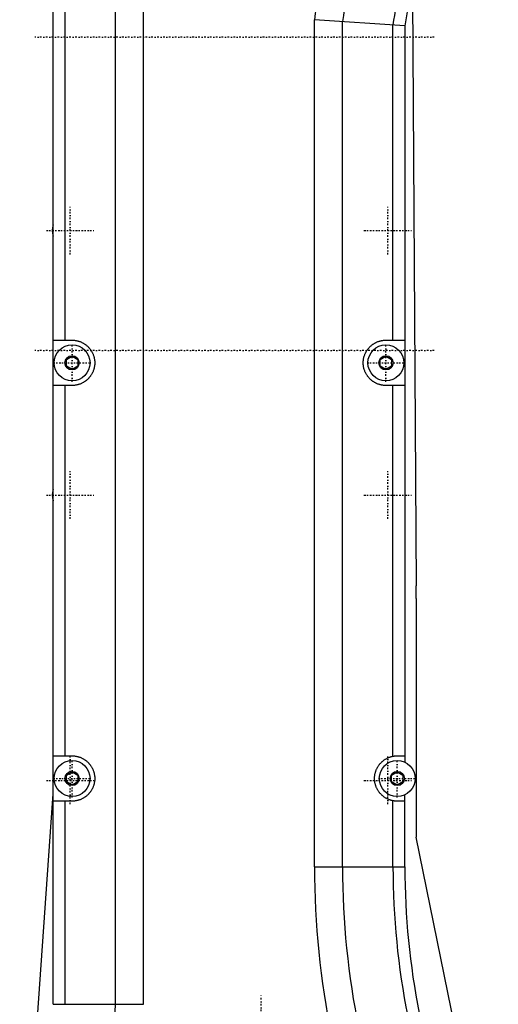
# Model space of a CAD drawing. Extents: x -152 to 584, y -5 to 847.
# Tile 3 of 7: x 24 to 151, y 405 to 666. Entities that reach past the tile are written whole.
import ezdxf

# ---------------------------------------------------------------- set-up
doc = ezdxf.new("R2010")
doc.units = 0
doc.linetypes.add('CENTER', pattern=[1.5, 0.45, -0.5, 0.05, -0.5])
doc.layers.add('AM_0', color=7, linetype='CONTINUOUS')
doc.layers.add('AM_7', color=7, linetype='CENTER')

msp = doc.modelspace()

# ---------------------------------------------------------------- linework, layer by layer
at = {"layer": 'AM_0', "color": 7, "linetype": 'CONTINUOUS'}
for p, q in [((49.48, 405.25), (49.48, 719.15)), ((56.9, 405.25), (56.9, 720.23)), ((33, 405.25), (33, 717.07)), ((36.14, 581), (36.14, 684)), ((128, 675.18), (128.98, 516.01)), ((102.1, 441.6), (102.1, 665.8)), ((126, 664.22), (102.1, 665.8)), ((109.52, 441.6), (109.52, 665.33)), ((122.86, 581), (122.86, 664.44)), ((126, 664.22), (126, 469.31)), ((33, 581), (38, 581)), ((121, 581), (126, 581)), ((36.5, 575.87), (38, 576.73)), ((36.5, 574.13), (36.5, 575.87)), ((38, 576.73), (39.5, 575.87)), ((39.5, 575.87), (39.5, 574.13)), ((119.5, 575.87), (121, 576.73)), ((119.5, 574.13), (119.5, 575.87)), ((121, 576.73), (122.5, 575.87)), ((122.5, 575.87), (122.5, 574.13)), ((38, 573.27), (36.5, 574.13)), ((39.5, 574.13), (38, 573.27)), ((121, 573.27), (119.5, 574.13)), ((122.5, 574.13), (121, 573.27)), ((38, 569), (33, 569)), ((36.14, 471), (36.14, 569)), ((126, 569), (121, 569)), ((122.86, 470.89), (122.86, 569)), ((129, 512.6), (129, 449.49)), ((33, 471), (38, 471)), ((124, 471), (126, 471)), ((36.5, 465.87), (38, 466.73)), ((38, 466.73), (39.5, 465.87)), ((122.5, 465.87), (124, 466.73)), ((124, 466.73), (125.5, 465.87)), ((36.5, 464.13), (36.5, 465.87)), ((38, 463.27), (36.5, 464.13)), ((39.5, 464.13), (38, 463.27)), ((39.5, 465.87), (39.5, 464.13)), ((122.5, 464.13), (122.5, 465.87)), ((124, 463.27), (122.5, 464.13)), ((125.5, 464.13), (124, 463.27)), ((125.5, 465.87), (125.5, 464.13)), ((24.16, 334.46), (33, 460.94)), ((38, 459), (33, 459)), ((36.14, 405.25), (36.14, 459)), ((122.86, 441.6), (122.86, 459.11)), ((126, 459), (124, 459)), ((126, 441.6), (126, 460.69)), ((150.72, 342.76), (129, 449.49)), ((102.1, 441.6), (126, 441.6)), ((32.97, 405.25), (56.9, 405.25))]:
    msp.add_line(p, q, dxfattribs=at)
for points in [[(38, 581, 0), (38.09, 581, 0), (38.26, 580.99, 0), (38.44, 580.98, 0), (38.52, 580.98, 0), (38.61, 580.97, 0), (38.78, 580.95, 0), (38.96, 580.92, 0), (39.13, 580.89, 0), (39.3, 580.86, 0), (39.47, 580.82, 0), (39.55, 580.8, 0), (39.64, 580.77, 0), (39.8, 580.72, 0), (39.97, 580.67, 0), (40.13, 580.61, 0), (40.3, 580.54, 0), (40.46, 580.47, 0), (40.54, 580.44, 0), (40.61, 580.4, 0), (40.77, 580.32, 0), (40.92, 580.24, 0), (41, 580.2, 0), (41.08, 580.15, 0), (41.22, 580.06, 0), (41.37, 579.96, 0), (41.44, 579.91, 0), (41.51, 579.86, 0), (41.65, 579.76, 0), (41.79, 579.65, 0), (41.92, 579.54, 0), (42.05, 579.42, 0), (42.18, 579.3, 0), (42.24, 579.24, 0), (42.3, 579.18, 0), (42.42, 579.05, 0), (42.54, 578.92, 0), (42.65, 578.79, 0), (42.76, 578.65, 0), (42.86, 578.51, 0), (42.91, 578.44, 0), (42.96, 578.37, 0), (43.06, 578.22, 0), (43.15, 578.08, 0), (43.24, 577.92, 0), (43.32, 577.77, 0), (43.4, 577.61, 0), (43.44, 577.54, 0), (43.47, 577.46, 0), (43.54, 577.3, 0), (43.61, 577.13, 0), (43.67, 576.97, 0), (43.72, 576.8, 0), (43.77, 576.64, 0), (43.8, 576.55, 0), (43.82, 576.47, 0), (43.86, 576.3, 0), (43.89, 576.13, 0), (43.92, 575.96, 0), (43.95, 575.78, 0), (43.97, 575.61, 0), (43.98, 575.52, 0), (43.98, 575.44, 0), (43.99, 575.26, 0), (44, 575.09, 0), (44, 575, 0), (44, 574.91, 0), (43.99, 574.74, 0), (43.98, 574.56, 0), (43.98, 574.48, 0), (43.97, 574.39, 0), (43.95, 574.22, 0), (43.92, 574.04, 0), (43.89, 573.87, 0), (43.86, 573.7, 0), (43.82, 573.53, 0), (43.8, 573.45, 0), (43.77, 573.36, 0), (43.72, 573.2, 0), (43.67, 573.03, 0), (43.61, 572.87, 0), (43.54, 572.7, 0), (43.47, 572.54, 0), (43.44, 572.46, 0), (43.4, 572.39, 0), (43.32, 572.23, 0), (43.24, 572.08, 0), (43.15, 571.92, 0), (43.06, 571.78, 0), (42.96, 571.63, 0), (42.91, 571.56, 0), (42.86, 571.49, 0), (42.76, 571.35, 0), (42.65, 571.21, 0), (42.54, 571.08, 0), (42.42, 570.95, 0), (42.3, 570.82, 0), (42.24, 570.76, 0), (42.18, 570.7, 0), (42.05, 570.58, 0), (41.92, 570.46, 0), (41.79, 570.35, 0), (41.65, 570.24, 0), (41.51, 570.14, 0), (41.44, 570.09, 0), (41.37, 570.04, 0), (41.22, 569.94, 0), (41.08, 569.85, 0), (41, 569.8, 0), (40.92, 569.76, 0), (40.77, 569.68, 0), (40.61, 569.6, 0), (40.54, 569.56, 0), (40.46, 569.53, 0), (40.3, 569.46, 0), (40.13, 569.39, 0), (39.97, 569.33, 0), (39.8, 569.28, 0), (39.64, 569.23, 0), (39.55, 569.2, 0), (39.47, 569.18, 0), (39.3, 569.14, 0), (39.13, 569.11, 0), (38.96, 569.08, 0), (38.78, 569.05, 0), (38.61, 569.03, 0), (38.52, 569.02, 0), (38.44, 569.02, 0), (38.26, 569.01, 0), (38.09, 569, 0), (38, 569, 0)], [(121, 569, 0), (120.91, 569, 0), (120.74, 569.01, 0), (120.56, 569.02, 0), (120.48, 569.02, 0), (120.39, 569.03, 0), (120.22, 569.05, 0), (120.04, 569.08, 0), (119.87, 569.11, 0), (119.7, 569.14, 0), (119.53, 569.18, 0), (119.45, 569.2, 0), (119.36, 569.23, 0), (119.2, 569.28, 0), (119.03, 569.33, 0), (118.87, 569.39, 0), (118.7, 569.46, 0), (118.54, 569.53, 0), (118.46, 569.56, 0), (118.39, 569.6, 0), (118.23, 569.68, 0), (118.08, 569.76, 0), (118, 569.8, 0), (117.92, 569.85, 0), (117.78, 569.94, 0), (117.63, 570.04, 0), (117.56, 570.09, 0), (117.49, 570.14, 0), (117.35, 570.24, 0), (117.21, 570.35, 0), (117.08, 570.46, 0), (116.95, 570.58, 0), (116.82, 570.7, 0), (116.76, 570.76, 0), (116.7, 570.82, 0), (116.58, 570.95, 0), (116.46, 571.08, 0), (116.35, 571.21, 0), (116.24, 571.35, 0), (116.14, 571.49, 0), (116.09, 571.56, 0), (116.04, 571.63, 0), (115.94, 571.78, 0), (115.85, 571.92, 0), (115.76, 572.08, 0), (115.68, 572.23, 0), (115.6, 572.39, 0), (115.56, 572.46, 0), (115.53, 572.54, 0), (115.46, 572.7, 0), (115.39, 572.87, 0), (115.33, 573.03, 0), (115.28, 573.2, 0), (115.23, 573.36, 0), (115.2, 573.45, 0), (115.18, 573.53, 0), (115.14, 573.7, 0), (115.11, 573.87, 0), (115.08, 574.04, 0), (115.05, 574.22, 0), (115.03, 574.39, 0), (115.02, 574.48, 0), (115.02, 574.56, 0), (115.01, 574.74, 0), (115, 574.91, 0), (115, 575, 0), (115, 575.09, 0), (115.01, 575.26, 0), (115.02, 575.44, 0), (115.02, 575.52, 0), (115.03, 575.61, 0), (115.05, 575.78, 0), (115.08, 575.96, 0), (115.11, 576.13, 0), (115.14, 576.3, 0), (115.18, 576.47, 0), (115.2, 576.55, 0), (115.23, 576.64, 0), (115.28, 576.8, 0), (115.33, 576.97, 0), (115.39, 577.13, 0), (115.46, 577.3, 0), (115.53, 577.46, 0), (115.56, 577.54, 0), (115.6, 577.61, 0), (115.68, 577.77, 0), (115.76, 577.92, 0), (115.85, 578.08, 0), (115.94, 578.22, 0), (116.04, 578.37, 0), (116.09, 578.44, 0), (116.14, 578.51, 0), (116.24, 578.65, 0), (116.35, 578.79, 0), (116.46, 578.92, 0), (116.58, 579.05, 0), (116.7, 579.18, 0), (116.76, 579.24, 0), (116.82, 579.3, 0), (116.95, 579.42, 0), (117.08, 579.54, 0), (117.21, 579.65, 0), (117.35, 579.76, 0), (117.49, 579.86, 0), (117.56, 579.91, 0), (117.63, 579.96, 0), (117.78, 580.06, 0), (117.92, 580.15, 0), (118, 580.2, 0), (118.08, 580.24, 0), (118.23, 580.32, 0), (118.39, 580.4, 0), (118.46, 580.44, 0), (118.54, 580.47, 0), (118.7, 580.54, 0), (118.87, 580.61, 0), (119.03, 580.67, 0), (119.2, 580.72, 0), (119.36, 580.77, 0), (119.45, 580.8, 0), (119.53, 580.82, 0), (119.7, 580.86, 0), (119.87, 580.89, 0), (120.04, 580.92, 0), (120.22, 580.95, 0), (120.39, 580.97, 0), (120.48, 580.98, 0), (120.56, 580.98, 0), (120.74, 580.99, 0), (120.91, 581, 0), (121, 581, 0)], [(38, 471, 0), (38.09, 471, 0), (38.26, 470.99, 0), (38.44, 470.98, 0), (38.52, 470.98, 0), (38.61, 470.97, 0), (38.78, 470.95, 0), (38.96, 470.92, 0), (39.13, 470.89, 0), (39.3, 470.86, 0), (39.47, 470.82, 0), (39.55, 470.8, 0), (39.64, 470.77, 0), (39.8, 470.72, 0), (39.97, 470.67, 0), (40.13, 470.61, 0), (40.3, 470.54, 0), (40.46, 470.47, 0), (40.54, 470.44, 0), (40.61, 470.4, 0), (40.77, 470.32, 0), (40.92, 470.24, 0), (41, 470.2, 0), (41.08, 470.15, 0), (41.22, 470.06, 0), (41.37, 469.96, 0), (41.44, 469.91, 0), (41.51, 469.86, 0), (41.65, 469.76, 0), (41.79, 469.65, 0), (41.92, 469.54, 0), (42.05, 469.42, 0), (42.18, 469.3, 0), (42.24, 469.24, 0), (42.3, 469.18, 0), (42.42, 469.05, 0), (42.54, 468.92, 0), (42.65, 468.79, 0), (42.76, 468.65, 0), (42.86, 468.51, 0), (42.91, 468.44, 0), (42.96, 468.37, 0), (43.06, 468.22, 0), (43.15, 468.08, 0), (43.24, 467.92, 0), (43.32, 467.77, 0), (43.4, 467.61, 0), (43.44, 467.54, 0), (43.47, 467.46, 0), (43.54, 467.3, 0), (43.61, 467.13, 0), (43.67, 466.97, 0), (43.72, 466.8, 0), (43.77, 466.64, 0), (43.8, 466.55, 0), (43.82, 466.47, 0), (43.86, 466.3, 0), (43.89, 466.13, 0), (43.92, 465.96, 0), (43.95, 465.78, 0), (43.97, 465.61, 0), (43.98, 465.52, 0), (43.98, 465.44, 0), (43.99, 465.26, 0), (44, 465.09, 0), (44, 465, 0), (44, 464.91, 0), (43.99, 464.74, 0), (43.98, 464.56, 0), (43.98, 464.48, 0), (43.97, 464.39, 0), (43.95, 464.22, 0), (43.92, 464.04, 0), (43.89, 463.87, 0), (43.86, 463.7, 0), (43.82, 463.53, 0), (43.8, 463.45, 0), (43.77, 463.36, 0), (43.72, 463.2, 0), (43.67, 463.03, 0), (43.61, 462.87, 0), (43.54, 462.7, 0), (43.47, 462.54, 0), (43.44, 462.46, 0), (43.4, 462.39, 0), (43.32, 462.23, 0), (43.24, 462.08, 0), (43.15, 461.92, 0), (43.06, 461.78, 0), (42.96, 461.63, 0), (42.91, 461.56, 0), (42.86, 461.49, 0), (42.76, 461.35, 0), (42.65, 461.21, 0), (42.54, 461.08, 0), (42.42, 460.95, 0), (42.3, 460.82, 0), (42.24, 460.76, 0), (42.18, 460.7, 0), (42.05, 460.58, 0), (41.92, 460.46, 0), (41.79, 460.35, 0), (41.65, 460.24, 0), (41.51, 460.14, 0), (41.44, 460.09, 0), (41.37, 460.04, 0), (41.22, 459.94, 0), (41.08, 459.85, 0), (41, 459.8, 0), (40.92, 459.76, 0), (40.77, 459.68, 0), (40.61, 459.6, 0), (40.54, 459.56, 0), (40.46, 459.53, 0), (40.3, 459.46, 0), (40.13, 459.39, 0), (39.97, 459.33, 0), (39.8, 459.28, 0), (39.64, 459.23, 0), (39.55, 459.2, 0), (39.47, 459.18, 0), (39.3, 459.14, 0), (39.13, 459.11, 0), (38.96, 459.08, 0), (38.78, 459.05, 0), (38.61, 459.03, 0), (38.52, 459.02, 0), (38.44, 459.02, 0), (38.26, 459.01, 0), (38.09, 459, 0), (38, 459, 0)], [(122.86, 459.11, 0), (122.78, 459.13, 0), (122.63, 459.16, 0), (122.48, 459.2, 0), (122.41, 459.22, 0), (122.33, 459.24, 0), (122.19, 459.28, 0), (122.04, 459.33, 0), (121.9, 459.38, 0), (121.76, 459.44, 0), (121.61, 459.49, 0), (121.54, 459.53, 0), (121.47, 459.56, 0), (121.34, 459.62, 0), (121.2, 459.69, 0), (121.07, 459.77, 0), (120.93, 459.84, 0), (120.8, 459.92, 0), (120.74, 459.96, 0), (120.67, 460.01, 0), (120.55, 460.09, 0), (120.42, 460.18, 0), (120.36, 460.23, 0), (120.3, 460.28, 0), (120.18, 460.37, 0), (120.06, 460.47, 0), (120.01, 460.52, 0), (119.95, 460.57, 0), (119.84, 460.68, 0), (119.73, 460.79, 0), (119.62, 460.9, 0), (119.52, 461.01, 0), (119.42, 461.12, 0), (119.37, 461.18, 0), (119.32, 461.24, 0), (119.23, 461.36, 0), (119.14, 461.49, 0), (119.05, 461.61, 0), (118.96, 461.74, 0), (118.88, 461.87, 0), (118.84, 461.93, 0), (118.8, 462, 0), (118.73, 462.13, 0), (118.66, 462.27, 0), (118.59, 462.41, 0), (118.52, 462.55, 0), (118.46, 462.69, 0), (118.43, 462.76, 0), (118.41, 462.83, 0), (118.35, 462.97, 0), (118.3, 463.12, 0), (118.26, 463.26, 0), (118.21, 463.41, 0), (118.18, 463.56, 0), (118.16, 463.63, 0), (118.14, 463.71, 0), (118.11, 463.86, 0), (118.08, 464.01, 0), (118.06, 464.16, 0), (118.04, 464.31, 0), (118.02, 464.46, 0), (118.02, 464.54, 0), (118.01, 464.62, 0), (118, 464.77, 0), (118, 464.92, 0), (118, 465, 0), (118, 465.08, 0), (118, 465.23, 0), (118.01, 465.38, 0), (118.02, 465.46, 0), (118.02, 465.54, 0), (118.04, 465.69, 0), (118.06, 465.84, 0), (118.08, 465.99, 0), (118.11, 466.14, 0), (118.14, 466.29, 0), (118.16, 466.37, 0), (118.18, 466.44, 0), (118.21, 466.59, 0), (118.26, 466.74, 0), (118.3, 466.88, 0), (118.35, 467.03, 0), (118.41, 467.17, 0), (118.43, 467.24, 0), (118.46, 467.31, 0), (118.52, 467.45, 0), (118.59, 467.59, 0), (118.66, 467.73, 0), (118.73, 467.87, 0), (118.8, 468, 0), (118.84, 468.07, 0), (118.88, 468.13, 0), (118.96, 468.26, 0), (119.05, 468.39, 0), (119.14, 468.51, 0), (119.23, 468.64, 0), (119.32, 468.76, 0), (119.37, 468.82, 0), (119.42, 468.88, 0), (119.52, 468.99, 0), (119.62, 469.1, 0), (119.73, 469.21, 0), (119.84, 469.32, 0), (119.95, 469.43, 0), (120.01, 469.48, 0), (120.06, 469.53, 0), (120.18, 469.63, 0), (120.3, 469.72, 0), (120.36, 469.77, 0), (120.42, 469.82, 0), (120.55, 469.91, 0), (120.67, 469.99, 0), (120.74, 470.04, 0), (120.8, 470.08, 0), (120.93, 470.16, 0), (121.07, 470.23, 0), (121.2, 470.31, 0), (121.34, 470.38, 0), (121.47, 470.44, 0), (121.54, 470.47, 0), (121.61, 470.51, 0), (121.76, 470.56, 0), (121.9, 470.62, 0), (122.04, 470.67, 0), (122.19, 470.72, 0), (122.33, 470.76, 0), (122.41, 470.78, 0), (122.48, 470.8, 0), (122.63, 470.84, 0), (122.78, 470.87, 0), (122.86, 470.89, 0)], [(122.86, 470.89, 0), (122.89, 470.9, 0), (122.95, 470.91, 0), (123.02, 470.92, 0), (123.05, 470.92, 0), (123.08, 470.93, 0), (123.14, 470.94, 0), (123.21, 470.95, 0), (123.27, 470.96, 0), (123.33, 470.96, 0), (123.4, 470.97, 0), (123.43, 470.97, 0), (123.46, 470.98, 0), (123.53, 470.98, 0), (123.59, 470.99, 0), (123.66, 470.99, 0), (123.72, 470.99, 0), (123.78, 471, 0), (123.81, 471, 0), (123.85, 471, 0), (123.91, 471, 0), (123.97, 471, 0), (124, 471, 0)], [(124, 459, 0), (123.97, 459, 0), (123.91, 459, 0), (123.85, 459, 0), (123.81, 459, 0), (123.78, 459, 0), (123.72, 459.01, 0), (123.66, 459.01, 0), (123.59, 459.01, 0), (123.53, 459.02, 0), (123.46, 459.02, 0), (123.43, 459.03, 0), (123.4, 459.03, 0), (123.33, 459.04, 0), (123.27, 459.04, 0), (123.21, 459.05, 0), (123.14, 459.06, 0), (123.08, 459.07, 0), (123.05, 459.08, 0), (123.02, 459.08, 0), (122.95, 459.09, 0), (122.89, 459.1, 0), (122.86, 459.11, 0)]]:
    msp.add_polyline3d(points, dxfattribs=at)
for centre, radius in [((38, 575), 4.75), ((121, 575), 4.75), ((38, 575), 1.88), ((121, 575), 1.88), ((38, 465), 4.75), ((124, 465), 4.75), ((38, 465), 1.88), ((124, 465), 1.88)]:
    msp.add_circle(centre, radius, dxfattribs=at)
for centre, radius, start, end in [((256.25, 646.11), 155.4, 153.5, 172.7211), ((256.25, 646.11), 131.5, 153.5, 172.0863), ((256.25, 646.11), 147.98, 162.647, 172.5405), ((256.25, 646.11), 134.64, 163.6579, 172.1794), ((37.5, 610), 4.75, 161.3283, 198.6717), ((37.5, 540), 4.75, 161.3283, 198.6717), ((-177, 512.6), 306, 0, 0.6388), ((324, 441.6), 221.9, 180, 203.25), ((324, 441.6), 214.48, 180, 203.027), ((324, 441.6), 201.14, 180, 202.6395), ((324, 441.6), 198, 180, 202.5492), ((-223.03, 405.25), 272.48, 346.4, 0)]:
    msp.add_arc(centre, radius, start, end, dxfattribs=at)
at = {"layer": 'AM_7', "color": 4, "linetype": 'CENTER'}
for p, q in [((133.8, 661.2), (28.2, 661.2)), ((37.5, 603.7), (37.5, 616.3)), ((121.5, 603.7), (121.5, 616.3)), ((31.2, 610), (43.8, 610)), ((115.2, 610), (127.8, 610)), ((38, 570.01), (38, 579.99)), ((121, 570.01), (121, 579.99)), ((133.8, 578.3), (28.2, 578.3)), ((33.01, 575), (42.99, 575)), ((116.01, 575), (125.99, 575)), ((37.5, 533.7), (37.5, 546.3)), ((121.5, 533.7), (121.5, 546.3)), ((31.2, 540), (43.8, 540)), ((115.2, 540), (127.8, 540)), ((37.5, 458.2), (37.5, 470.8)), ((38, 460.01), (38, 469.99)), ((121.5, 458.2), (121.5, 470.8)), ((124, 460.01), (124, 469.99)), ((31.2, 464.5), (43.8, 464.5)), ((33.01, 465), (42.99, 465)), ((115.2, 464.5), (127.8, 464.5)), ((119.01, 465), (128.99, 465)), ((88, 267), (88, 408))]:
    msp.add_line(p, q, dxfattribs=at)

doc.saveas('drawing.dxf')
